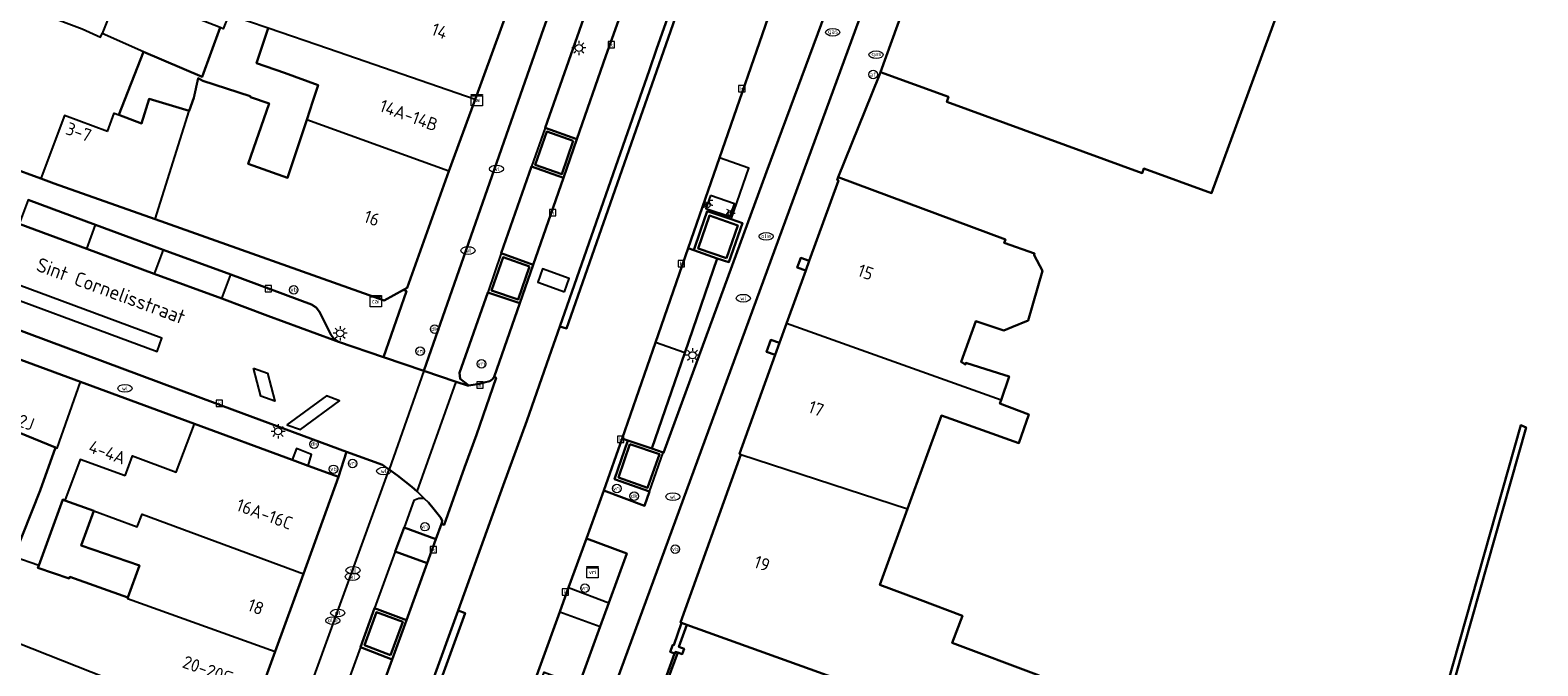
# Model space of a CAD drawing. Header units: metres. Extents: x 197147 to 199131, y 355511 to 356703.
# Tile 8 of 225: x 197229 to 197335, y 355898 to 355943. Entities that reach past the tile are written whole.
import ezdxf
from ezdxf.enums import TextEntityAlignment as Align
from ezdxf.lldxf.tags import DXFTag

# ---------------------------------------------------------------- set-up
doc = ezdxf.new("R2010")
doc.units = ezdxf.units.M
for name, color, linetype in [('B-WE-IE-MEUBILAIR_WEGMEUBILAIR-GV', 252, 'Continuous'), ('B-WE-IE-MEUBILAIR_WEGMEUBILAIR-S', 252, 'Continuous'), ('B-WE-IE-TERREINAFSCHEIDING_KUNSTMATIG_MUUR-G', 252, 'IE-TERREINAFSCHEIDING-KUNSTMATIG-DICHT'), ('B-WE-IE-TERREINAFSCHEIDING_KUNSTMATIG_MUUR-GV', 252, 'IE-TERREINAFSCHEIDING-KUNSTMATIG-DICHT'), ('B-WE-KL-DATA_CAI-S', 252, 'Continuous'), ('B-WE-KL-VRI_KABEL-G', 252, 'KL-VRI'), ('B-WE-OG-BEBOUWING-GV', 252, 'Continuous'), ('B-WE-OG-BEBOUWING_HUISNUMMER-T18', 252, 'Continuous'), ('B-WE-OG-BEBOUWING_STRAATNAAM-T35', 252, 'Continuous'), ('B-WE-OG-TERREIN_ERF-GV', 252, 'Continuous'), ('B-WE-RI-HWA_KOLK-S', 253, 'Continuous'), ('B-WE-RI-VWA_AFSCHEIDER-S', 253, 'Continuous'), ('B-WE-VH-ONVERHARD-GV', 253, 'Continuous'), ('B-WE-VH-VERHARDING_ASFALT-GV', 253, 'Continuous'), ('B-WE-VH-VERHARDING_BETON-GV', 253, 'Continuous'), ('B-WE-VH-VERHARDING_BETONSTRAATSTEEN-GV', 253, 'Continuous'), ('B-WE-VH-VERHARDING_OPEN-GV', 253, 'Continuous'), ('B-WE-VH-VERHARDING_SIERBESTRATING-GV', 253, 'Continuous'), ('B-WE-VH-VERHARDING_STRAATBAKSTEEN-GV', 253, 'Continuous'), ('B-WE-VH-VERHARDING_TEGEL-GV', 253, 'Continuous'), ('B-WE-VW-VRI-S', 253, 'Continuous')]:
    doc.layers.add(name, color=color, linetype=linetype)
doc.styles.add('NLCS-ISO-M-T18', font='NLCS-ISO.ttf', dxfattribs={"height": 1.8})
doc.styles.add('NLCS-ISO-M200-T25', font='NLCS-ISO.ttf')
doc.styles.get("Standard").update_dxf_attribs({"font": 'isocp.shx'})
doc.linetypes.add('IE-TERREINAFSCHEIDING-KUNSTMATIG-DICHT', pattern='A,8,-1,[82,NLCS.SHX,S=0.75,R=90,X=0,Y=0],-1', length=10)
tags = doc.linetypes.add('KL-VRI', pattern='A,14,-1,["VRI",Standard,S=1.8,R=0,X=-0.5,Y=-0.9],-5,30', length=50).pattern_tags.tags
tags[6] = DXFTag(74, 10)

# ---------------------------------------------------------------- blocks, each defined once
blk = doc.blocks.new('BGT-CAIKAST-SO')
at = {"color": 0, "linetype": 'ByBlock', "lineweight": 18}
for points in [[(-2, 2), (2, 2), (2, 1.68), (-2, 1.68)], [(-2, 1.52), (2, 1.52), (2, -2), (-2, -2)]]:
    blk.add_lwpolyline(points, close=True, dxfattribs=at)
at = {"color": 0, "linetype": 'ByBlock', "lineweight": 18, "style": 'NLCS-ISO-M-T18'}
blk.add_text('cai', height=1.5, dxfattribs=at).set_placement((0, 0), align=Align.MIDDLE_CENTER)
blk = doc.blocks.new('BGT-VERKEERSREGELINSTALLATIEKAST-SO')
at = {"color": 0, "linetype": 'ByBlock', "lineweight": 18}
for points in [[(-2, 2), (2, 2), (2, 1.68), (-2, 1.68)], [(-2, 1.52), (2, 1.52), (2, -2), (-2, -2)]]:
    blk.add_lwpolyline(points, close=True, dxfattribs=at)
at = {"color": 0, "linetype": 'ByBlock', "lineweight": 18, "style": 'NLCS-ISO-M-T18'}
blk.add_text('vri', height=1.5, dxfattribs=at).set_placement((0, 0), align=Align.MIDDLE_CENTER)
blk = doc.blocks.new('BGT-VERKEERSBORDPAAL-SO')
at = {"color": 0, "linetype": 'ByBlock', "lineweight": 18}
blk.add_circle((0, 0), 1.5, dxfattribs=at)
at = {"color": 0, "linetype": 'ByBlock', "lineweight": 18, "style": 'NLCS-ISO-M-T18'}
blk.add_text('vb', height=1.5, dxfattribs=at).set_placement((0, 0.13), align=Align.MIDDLE_CENTER)
blk = doc.blocks.new('BGT-LICHTMAST-SO')
at = {"color": 0, "linetype": 'ByBlock', "lineweight": 18}
for points in [[(-1.25, 0), (-2, 0)], [(-1.41, 1.41), (-0.88, 0.88)], [(0, 2), (0, 1.25)], [(0.88, 0.88), (1.41, 1.41)], [(2, 0), (1.25, 0)], [(-1.41, -1.41), (-0.88, -0.88)], [(0, -1.25), (0, -2)], [(0.88, -0.88), (1.41, -1.41)]]:
    blk.add_lwpolyline(points, dxfattribs=at)
blk.add_circle((0, 0), 1, dxfattribs=at)
blk = doc.blocks.new('BGT-AFSLUITPAAL-SO')
at = {"color": 0, "linetype": 'ByBlock', "lineweight": 18}
blk.add_circle((0, 0), 1.5, dxfattribs=at)
at = {"color": 0, "linetype": 'ByBlock', "lineweight": 18, "style": 'NLCS-ISO-M-T18'}
blk.add_text('af', height=1.5, dxfattribs=at).set_placement((0, 0), align=Align.MIDDLE_CENTER)
blk = doc.blocks.new('BGT-VERKEERSREGELINSTALLATIEPAAL-SO')
at = {"color": 0, "linetype": 'ByBlock', "lineweight": 18}
blk.add_circle((0, 0), 1.5, dxfattribs=at)
at = {"color": 0, "linetype": 'ByBlock', "lineweight": 18, "style": 'NLCS-ISO-M-T18'}
blk.add_text('vri', height=1.5, dxfattribs=at).set_placement((-0.06, 0.08), align=Align.MIDDLE_CENTER)
blk = doc.blocks.new('BGT-DRUKKNOPPAAL-SO')
at = {"color": 0, "linetype": 'ByBlock', "lineweight": 18}
blk.add_circle((0, 0), 1.5, dxfattribs=at)
at = {"color": 0, "linetype": 'ByBlock', "lineweight": 18, "style": 'NLCS-ISO-M-T18'}
blk.add_text('dk', height=1.5, dxfattribs=at).set_placement((0, 0.15), align=Align.MIDDLE_CENTER)
blk = doc.blocks.new('BGT-WATERLEIDINGPUT-SO')
at = {"color": 0, "linetype": 'ByBlock', "lineweight": 18}
blk.add_ellipse((0, 0), major_axis=(2.5, 0), ratio=0.54, dxfattribs=at)
at = {"color": 0, "linetype": 'ByBlock', "lineweight": 18, "style": 'NLCS-ISO-M-T18'}
blk.add_text('wl', height=1.5, dxfattribs=at).set_placement((0, 0), align=Align.MIDDLE_CENTER)
blk = doc.blocks.new('BGT-BENZINEPUT_OLIEPUT-SO')
at = {"color": 0, "linetype": 'ByBlock', "lineweight": 18}
blk.add_ellipse((0, 0), major_axis=(2.5, 0), ratio=0.54, dxfattribs=at)
at = {"color": 0, "linetype": 'ByBlock', "lineweight": 18, "style": 'NLCS-ISO-M-T18'}
blk.add_text('olie', height=1.5, dxfattribs=at).set_placement((0, 0.16), align=Align.MIDDLE_CENTER)
blk = doc.blocks.new('BGT-GASPUT-SO')
at = {"color": 0, "linetype": 'ByBlock', "lineweight": 18}
blk.add_ellipse((0, 0), major_axis=(2.5, 0), ratio=0.54, dxfattribs=at)
at = {"color": 0, "linetype": 'ByBlock', "lineweight": 18, "style": 'NLCS-ISO-M-T18'}
blk.add_text('gas', height=1.5, dxfattribs=at).set_placement((0.12, 0.3), align=Align.MIDDLE_CENTER)
blk = doc.blocks.new('BGT-KOLK-SO')
at = {"color": 0, "linetype": 'ByBlock', "lineweight": 18}
blk.add_lwpolyline([(-0.045, -0.045), (0.045, -0.045), (0.045, 0.045), (-0.045, 0.045)], close=True, dxfattribs=at)
at = {"color": 0, "linetype": 'ByBlock', "lineweight": 18, "style": 'NLCS-ISO-M-T18'}
blk.add_text('k', height=0.06, dxfattribs=at).set_placement((0, 0), align=Align.MIDDLE_CENTER)
blk = doc.blocks.new('BGT-FIETSENREK-SO')
at = {"color": 0, "linetype": 'ByBlock', "lineweight": 18}
for points in [[(-1.5, -1.35), (-1.5, -0.54), (-0.73, -0.28), (-0.73, 0.53), (-1.5, 0.79)], [(-0.3, -0.45), (0.6, 1.35), (1.5, 1.35)], [(1.05, -0.45), (0.21, 0.58)], [(1.05, -0.45), (1.5, -0.45)]]:
    blk.add_lwpolyline(points, dxfattribs=at)
blk.add_circle((-0.3, -0.45), 0.9, dxfattribs=at)

msp = doc.modelspace()

# ---------------------------------------------------------------- linework, layer by layer
at = {"layer": 'B-WE-IE-MEUBILAIR_WEGMEUBILAIR-GV', "flags": 128}
for points in [[(197267.461, 355935.263), (197265.607, 355935.925), (197264.784, 355933.587), (197266.653, 355932.921), (197267.461, 355935.263)], [(197278.262, 355927.018), (197279.055, 355929.315), (197277.057, 355930.005), (197276.264, 355927.686), (197278.262, 355927.018)], [(197264.385, 355926.421), (197262.529, 355927.088), (197261.699, 355924.737), (197263.575, 355924.108), (197264.385, 355926.421)], [(197271.445, 355913.907), (197270.642, 355911.574), (197272.695, 355910.849), (197273.531, 355913.201), (197271.445, 355913.907)], [(197254.605, 355899.074), (197255.452, 355901.418), (197253.598, 355902.091), (197252.76, 355899.763), (197254.605, 355899.074)]]:
    msp.add_lwpolyline(points, dxfattribs=at)
at = {"layer": 'B-WE-IE-TERREINAFSCHEIDING_KUNSTMATIG_MUUR-G', "ltscale": 0.2, "flags": 128}
for points in [[(197275.077, 355901.334), (197274.545, 355899.76), (197274.468, 355899.786), (197274.293, 355899.289), (197274.592, 355899.184)], [(197274.821, 355899.252), (197275.141, 355899.139), (197275.274, 355899.516), (197274.906, 355899.646), (197275.453, 355901.2)], [(197274.592, 355899.184), (197274.623, 355899.173), (197274.67, 355899.305), (197274.821, 355899.252)]]:
    msp.add_lwpolyline(points, dxfattribs=at)
at = {"layer": 'B-WE-IE-TERREINAFSCHEIDING_KUNSTMATIG_MUUR-GV', "ltscale": 0.2, "flags": 128}
for points in [[(197334.2, 355915.249), (197328.592, 355895.474), (197328.967, 355895.349), (197329.082, 355895.753), (197334.564, 355915.087), (197334.2, 355915.249)], [(197274.592, 355899.184), (197274.623, 355899.173), (197274.67, 355899.305), (197274.821, 355899.252), (197275.141, 355899.139), (197275.274, 355899.516), (197274.906, 355899.646), (197275.453, 355901.2), (197275.077, 355901.334), (197274.545, 355899.76), (197274.468, 355899.786), (197274.293, 355899.289), (197274.592, 355899.184)]]:
    msp.add_lwpolyline(points, dxfattribs=at)
at = {"layer": 'B-WE-KL-VRI_KABEL-G', "flags": 128}
for points in [[(197224.421, 355926.58), (197224.085, 355925.639), (197238.153, 355920.441), (197238.495, 355921.387), (197224.421, 355926.58)], [(197266.849, 355924.647), (197267.165, 355925.584), (197265.299, 355926.269), (197264.975, 355925.328), (197266.849, 355924.647)], [(197244.955, 355919.261), (197245.924, 355918.907), (197246.448, 355916.944), (197245.474, 355917.291), (197244.955, 355919.261)], [(197247.299, 355915.275), (197248.246, 355914.943), (197251.002, 355916.973), (197250.078, 355917.329), (197247.299, 355915.275)]]:
    msp.add_lwpolyline(points, dxfattribs=at)
at = {"layer": 'B-WE-OG-BEBOUWING-GV', "flags": 128}
for points in [[(197295.858, 355958.797), (197295.697, 355958.352), (197289.108, 355940.094), (197293.9, 355938.365), (197293.777, 355938.018), (197307.527, 355932.99), (197307.656, 355933.324), (197312.412, 355931.588), (197320.475, 355953.632), (197320.619, 355953.58), (197320.687, 355953.768), (197298.76, 355961.526), (197297.535, 355958.165), (197295.858, 355958.797)], [(197235.633, 355945.976), (197235.597, 355945.99), (197234.613, 355946.238), (197226.813, 355949.512), (197225.372, 355945.979), (197232.886, 355943.148), (197234.167, 355942.56), (197234.279, 355942.829)], [(197225.372, 355945.979), (197221.226, 355935.811), (197229.965, 355932.605)], [(197237.189, 355941.525), (197241.331, 355939.775), (197242.6, 355943.24), (197235.633, 355945.976), (197234.617, 355943.642), (197234.279, 355942.829)], [(197260.553, 355938.181), (197263, 355944.868)], [(197234.668, 355935.918), (197235.131, 355937.212), (197235.47, 355937.087), (197237.189, 355941.525), (197234.279, 355942.829)], [(197258.709, 355933.121), (197260.553, 355938.181), (197250.225, 355941.748), (197245.979, 355943.189), (197245.163, 355940.739), (197247.137, 355940.048), (197249.51, 355939.182), (197249.134, 355938.057), (197248.695, 355936.745)], [(197238.022, 355929.748), (197254.154, 355924.034), (197255.506, 355924.768), (197255.778, 355924.916), (197258.709, 355933.121), (197248.695, 355936.745), (197247.332, 355932.667), (197244.565, 355933.648), (197246.059, 355937.898), (197244.747, 355938.35), (197244.722, 355938.4), (197241.374, 355939.48), (197241.061, 355939.681), (197240.734, 355938.306), (197240.408, 355937.368)], [(197234.668, 355935.918), (197231.646, 355937.044), (197229.965, 355932.605), (197230.906, 355932.26), (197238.022, 355929.748), (197240.408, 355937.368), (197237.609, 355938.235), (197237.069, 355936.497), (197235.47, 355937.087)], [(197297.595, 355917.023), (197298.15, 355918.686), (197297.41, 355918.917), (197295.117, 355919.632), (197295.086, 355919.535), (197294.77, 355919.716), (197295.82, 355922.579), (197297.797, 355921.919), (197298.353, 355922.145), (197299.498, 355922.61), (197300.518, 355926.109), (197299.925, 355927.22), (197299.95, 355927.329), (197297.819, 355928.097), (197297.895, 355928.328), (197286.126, 355932.707), (197286.048, 355932.515), (197286.14, 355932.477), (197284.085, 355926.812), (197283.84, 355926.134), (197282.486, 355922.402)], [(197223.111, 355909.371), (197225.94, 355915.748), (197230.999, 355913.678), (197231.12, 355913.63), (197232.754, 355918.303), (197216.383, 355924.331), (197214.701, 355920.415), (197214.794, 355920.37), (197212.086, 355914.258), (197223.111, 355909.371)], [(197281.996, 355921.05), (197281.688, 355920.201), (197279.165, 355913.245), (197279.269, 355913.194), (197290.999, 355909.354), (197293.402, 355915.941), (197298.835, 355913.986), (197299.558, 355915.995), (197297.515, 355916.783), (197297.595, 355917.023), (197282.486, 355922.402), (197281.996, 355921.05)], [(197235.917, 355911.685), (197236.418, 355913.091), (197239.512, 355911.942), (197240.794, 355915.343), (197232.754, 355918.303)], [(197235.917, 355911.685), (197232.742, 355912.846), (197231.671, 355909.957), (197233.703, 355909.215), (197236.754, 355908.089), (197237.108, 355908.979), (197248.46, 355904.797), (197250.934, 355911.609), (197248.797, 355912.396), (197247.662, 355912.814), (197240.794, 355915.343)], [(197230.999, 355913.678), (197229.932, 355910.665), (197228.075, 355905.989)], [(197279.269, 355913.194), (197275.019, 355901.355), (197275.077, 355901.334), (197275.453, 355901.2), (197286.238, 355897.327), (197284.652, 355892.912), (197294.632, 355889.327), (197295.915, 355892.899), (197298.068, 355892.126), (197300.283, 355897.634), (197294.157, 355899.941), (197294.871, 355901.837), (197291.889, 355902.96), (197289.047, 355904.004), (197290.999, 355909.354)], [(197229.818, 355905.365), (197231.527, 355910.018), (197231.671, 355909.957)], [(197233.703, 355909.215), (197232.822, 355906.774), (197236.924, 355905.365), (197236.096, 355903.127), (197236.066, 355903.045), (197246.468, 355899.311), (197248.46, 355904.797)], [(197236.096, 355903.127), (197232.021, 355904.58), (197231.975, 355904.454), (197229.763, 355905.214), (197229.818, 355905.365), (197228.075, 355905.989), (197227.222, 355903.833)], [(197244.381, 355893.565), (197230.496, 355899.054), (197226.082, 355900.807), (197225.794, 355900.089), (197223.727, 355894.692), (197228.122, 355893.094), (197231.674, 355891.849), (197242.344, 355887.958), (197244.381, 355893.565)], [(197244.381, 355893.565), (197246.468, 355899.311)]]:
    msp.add_lwpolyline(points, dxfattribs=at)
at = {"layer": 'B-WE-OG-TERREIN_ERF-GV', "flags": 128}
for points in [[(197292.16, 355882.139), (197297.948, 355880.093), (197298.097, 355880.04), (197298.093, 355880.027), (197305.977, 355877.486), (197306.291, 355877.383), (197322.114, 355871.409), (197328.659, 355895.383), (197328.679, 355895.445), (197328.592, 355895.474), (197334.2, 355915.249), (197334.564, 355915.087), (197329.082, 355895.753), (197328.967, 355895.349), (197334.617, 355893.636), (197335.029, 355893.511), (197337.95, 355892.626), (197343.223, 355911.783), (197343.273, 355911.884), (197338.633, 355913.29), (197351.989, 355961.032)], [(197320.475, 355953.632), (197312.412, 355931.588), (197307.656, 355933.324), (197307.527, 355932.99), (197293.777, 355938.018), (197293.9, 355938.365), (197289.108, 355940.094), (197288.984, 355939.786), (197286.126, 355932.707), (197297.895, 355928.328), (197297.819, 355928.097), (197299.95, 355927.329), (197299.925, 355927.22), (197300.518, 355926.109), (197299.498, 355922.61), (197298.353, 355922.145), (197297.797, 355921.919), (197295.82, 355922.579), (197294.77, 355919.716), (197295.086, 355919.535), (197295.117, 355919.632), (197297.41, 355918.917), (197298.15, 355918.686), (197297.595, 355917.023), (197297.515, 355916.783), (197299.558, 355915.995), (197298.835, 355913.986), (197293.402, 355915.941), (197290.999, 355909.354), (197289.047, 355904.004), (197291.889, 355902.96), (197294.871, 355901.837), (197294.157, 355899.941), (197300.283, 355897.634)], [(197245.979, 355943.189), (197243.218, 355944.131), (197242.816, 355943.156), (197242.6, 355943.24), (197241.331, 355939.775), (197237.189, 355941.525), (197235.47, 355937.087), (197237.069, 355936.497), (197237.609, 355938.235), (197240.408, 355937.368), (197240.734, 355938.306), (197241.061, 355939.681), (197241.374, 355939.48), (197244.722, 355938.4), (197244.747, 355938.35), (197246.059, 355937.898), (197244.565, 355933.648), (197247.332, 355932.667), (197248.695, 355936.745), (197249.134, 355938.057), (197249.51, 355939.182), (197247.137, 355940.048), (197245.163, 355940.739), (197245.979, 355943.189)], [(197227.222, 355903.833), (197228.075, 355905.989), (197229.932, 355910.665), (197230.999, 355913.678), (197225.94, 355915.748), (197223.111, 355909.371), (197212.086, 355914.258), (197210.726, 355911.194), (197221.732, 355906.261), (197221.726, 355906.248), (197227.222, 355903.833)], [(197231.671, 355909.957), (197231.527, 355910.018), (197229.818, 355905.365), (197229.763, 355905.214), (197231.975, 355904.454), (197232.021, 355904.58), (197236.096, 355903.127), (197236.924, 355905.365), (197232.822, 355906.774), (197233.703, 355909.215), (197231.671, 355909.957)], [(197286.238, 355897.327), (197275.453, 355901.2), (197274.906, 355899.646), (197275.274, 355899.516), (197275.141, 355899.139), (197274.821, 355899.252), (197273.579, 355895.906)]]:
    msp.add_lwpolyline(points, dxfattribs=at)
at = {"layer": 'B-WE-VH-ONVERHARD-GV', "flags": 128}
for points in [[(197267.461, 355935.263), (197265.607, 355935.925), (197264.784, 355933.587), (197266.653, 355932.921), (197267.461, 355935.263)], [(197278.262, 355927.018), (197279.055, 355929.315), (197277.057, 355930.005), (197276.264, 355927.686), (197278.262, 355927.018)], [(197264.385, 355926.421), (197262.529, 355927.088), (197261.699, 355924.737), (197263.575, 355924.108), (197264.385, 355926.421)], [(197271.445, 355913.907), (197270.642, 355911.574), (197272.695, 355910.849), (197273.531, 355913.201), (197271.445, 355913.907)], [(197254.605, 355899.074), (197255.452, 355901.418), (197253.598, 355902.091), (197252.76, 355899.763), (197254.605, 355899.074)]]:
    msp.add_lwpolyline(points, dxfattribs=at)
at = {"layer": 'B-WE-VH-VERHARDING_ASFALT-GV', "flags": 128}
for points in [[(197274.96, 355944.848), (197266.998, 355922.067), (197266.517, 355922.203), (197265.775, 355920.061), (197264.192, 355915.553), (197262.533, 355910.997), (197261.601, 355908.393), (197259.365, 355902.2), (197259.847, 355902.024), (197234.827, 355833.229), (197230.076, 355820.102), (197229.599, 355820.275), (197228.591, 355817.507), (197229.078, 355817.342), (197226.231, 355809.506)], [(197264.024, 355895.27), (197266.517, 355902.114), (197267.139, 355903.821), (197268.396, 355907.271), (197269.623, 355910.657), (197270.908, 355914.312), (197273.255, 355921.072), (197275.556, 355927.701), (197277.764, 355934.062), (197281.589, 355945.089)], [(197256.953, 355919.078), (197256.947, 355919.08), (197254.1, 355920.041), (197250.928, 355921.126), (197250.55, 355921.255), (197245.967, 355922.948), (197242.708, 355924.159), (197237.954, 355925.911), (197233.205, 355927.663), (197228.446, 355929.417), (197222.28, 355931.693), (197220.658, 355932.273), (197219.777, 355932.588), (197216.892, 355926.172), (197217.256, 355926.086), (197217.616, 355925.969), (197218.34, 355925.699), (197219.801, 355925.155), (197243.633, 355916.295), (197251.49, 355913.386), (197254.024, 355912.47), (197254.482, 355912.143), (197254.5, 355912.131)], [(197256.469, 355910.573), (197259.225, 355918.311), (197256.953, 355919.078), (197254.5, 355912.131), (197255.093, 355911.708), (197256.099, 355910.923), (197256.469, 355910.573)], [(197256.469, 355910.573), (197256.972, 355910.097), (197257.264, 355909.801), (197257.676, 355909.311), (197258.148, 355908.729), (197258.228, 355908.513), (197258.189, 355908.315), (197258.38, 355908.238), (197259.808, 355912.275), (197260.64, 355914.571), (197262.045, 355918.592), (197261.888, 355918.657), (197261.777, 355918.483), (197261.591, 355918.35), (197261.196, 355918.25), (197260.872, 355918.158), (197260.106, 355918.057), (197260.009, 355918.046), (197259.225, 355918.311)]]:
    msp.add_lwpolyline(points, dxfattribs=at)
at = {"layer": 'B-WE-VH-VERHARDING_BETON-GV', "flags": 128}
for points in [[(197228.591, 355817.507), (197229.599, 355820.275), (197234.368, 355833.408), (197235.391, 355836.244), (197259.365, 355902.2), (197261.601, 355908.393), (197262.533, 355910.997), (197264.192, 355915.553), (197265.775, 355920.061), (197266.517, 355922.203), (197272.83, 355940.27), (197273.324, 355941.728), (197276.499, 355950.683), (197279.207, 355958.243), (197291.902, 355993.114), (197307.994, 356037.407), (197309.369, 356041.209)], [(197272.097, 355947.815), (197269.768, 355941.245), (197267.727, 355935.396), (197266.772, 355932.656), (197264.641, 355926.549), (197263.696, 355923.841), (197261.888, 355918.657), (197262.045, 355918.592), (197260.64, 355914.571), (197259.808, 355912.275), (197258.38, 355908.238), (197258.189, 355908.315), (197257.795, 355907.231), (197257.178, 355905.533), (197255.724, 355901.534), (197254.718, 355898.767), (197249.405, 355884.152)]]:
    msp.add_lwpolyline(points, dxfattribs=at)
at = {"layer": 'B-WE-VH-VERHARDING_BETONSTRAATSTEEN-GV', "flags": 128}
for points in [[(197305.17, 356046.123), (197302.905, 356046.91), (197293.825, 356021.865), (197270.927, 355958.803), (197265.227, 355942.744), (197256.947, 355919.08), (197256.953, 355919.078), (197259.225, 355918.311), (197260.009, 355918.046), (197260.106, 355918.057), (197259.505, 355918.507), (197259.444, 355918.926), (197261.437, 355924.603)], [(197265.475, 355936.18), (197269.841, 355948.608)], [(197285.762, 355945.751), (197281.068, 355933.087), (197273.83, 355913.317), (197273.784, 355913.333)], [(197243.742, 355830.697), (197240.31, 355821.28), (197239.963, 355821.106), (197239.674, 355821.211), (197240.055, 355820.538), (197240.211, 355820.262), (197241.156, 355819.149), (197241.892, 355818.53), (197269.989, 355895.794), (197287.914, 355944.633)], [(197266.772, 355932.656), (197267.727, 355935.396), (197265.475, 355936.18), (197264.527, 355933.451), (197266.772, 355932.656)], [(197267.461, 355935.263), (197266.653, 355932.921), (197264.784, 355933.587), (197265.607, 355935.925), (197267.461, 355935.263)], [(197262.385, 355927.354), (197264.527, 355933.451)], [(197228.446, 355929.417), (197233.205, 355927.663), (197233.826, 355929.36), (197229.076, 355931.113), (197228.446, 355929.417)], [(197278.575, 355929.759), (197276.902, 355930.325), (197276.423, 355928.95), (197275.957, 355927.561), (197277.596, 355926.989), (197278.425, 355926.725), (197279.373, 355929.469), (197278.575, 355929.759)], [(197278.262, 355927.018), (197276.264, 355927.686), (197277.057, 355930.005), (197279.055, 355929.315), (197278.262, 355927.018)], [(197238.59, 355927.602), (197233.826, 355929.36)], [(197233.205, 355927.663), (197237.954, 355925.911)], [(197242.708, 355924.159), (197243.34, 355925.849), (197238.59, 355927.602), (197237.954, 355925.911), (197242.708, 355924.159)], [(197264.641, 355926.549), (197262.385, 355927.354), (197261.437, 355924.603), (197263.696, 355923.841), (197264.641, 355926.549)], [(197264.385, 355926.421), (197263.575, 355924.108), (197261.699, 355924.737), (197262.529, 355927.088), (197264.385, 355926.421)], [(197242.708, 355924.159), (197245.967, 355922.948), (197250.55, 355921.255), (197250.928, 355921.126), (197250.611, 355921.333), (197250.387, 355921.639), (197249.601, 355923.235), (197249.366, 355923.546), (197249.032, 355923.748), (197243.34, 355925.849)], [(197271.313, 355914.176), (197270.369, 355911.451), (197272.837, 355910.589), (197273.784, 355913.333), (197273.009, 355913.607), (197271.313, 355914.176)], [(197271.445, 355913.907), (197273.531, 355913.201), (197272.695, 355910.849), (197270.642, 355911.574), (197271.445, 355913.907)], [(197272.837, 355910.589), (197272.481, 355909.582), (197269.623, 355910.657), (197268.396, 355907.271), (197271.232, 355906.214), (197269.968, 355902.753), (197269.354, 355901.07), (197267.85, 355896.951)], [(197255.552, 355908.047), (197254.933, 355906.349), (197257.178, 355905.533), (197257.795, 355907.231), (197255.552, 355908.047)], [(197255.724, 355901.534), (197253.479, 355902.363), (197252.484, 355899.629), (197254.718, 355898.767), (197255.724, 355901.534)], [(197254.605, 355899.074), (197252.76, 355899.763), (197253.598, 355902.091), (197255.452, 355901.418), (197254.605, 355899.074)]]:
    msp.add_lwpolyline(points, dxfattribs=at)
at = {"layer": 'B-WE-VH-VERHARDING_OPEN-GV', "flags": 128}
for points in [[(197283.84, 355926.134), (197284.085, 355926.812), (197283.492, 355927.032), (197283.241, 355926.345), (197283.84, 355926.134)], [(197281.996, 355921.05), (197281.373, 355921.268), (197281.072, 355920.411), (197281.688, 355920.201), (197281.996, 355921.05)], [(197273.482, 355896.102), (197273.583, 355896.064), (197273.531, 355895.922), (197273.579, 355895.906), (197274.821, 355899.252), (197274.67, 355899.305), (197274.623, 355899.173), (197274.592, 355899.184), (197273.482, 355896.102)]]:
    msp.add_lwpolyline(points, dxfattribs=at)
at = {"layer": 'B-WE-VH-VERHARDING_SIERBESTRATING-GV', "flags": 128}
for points in [[(197275.317, 355920.34), (197277.596, 355926.989), (197275.957, 355927.561), (197275.556, 355927.701), (197273.255, 355921.072)], [(197270.908, 355914.312), (197271.313, 355914.176), (197273.009, 355913.607), (197275.317, 355920.34), (197273.255, 355921.072), (197270.908, 355914.312)]]:
    msp.add_lwpolyline(points, dxfattribs=at)
at = {"layer": 'B-WE-VH-VERHARDING_STRAATBAKSTEEN-GV', "flags": 128}
for points in [[(197263, 355944.868), (197260.553, 355938.181), (197258.709, 355933.121), (197255.778, 355924.916), (197255.506, 355924.768), (197255.719, 355924.683), (197254.1, 355920.041), (197256.947, 355919.08), (197265.227, 355942.744), (197270.927, 355958.803)], [(197273.482, 355896.102), (197274.592, 355899.184), (197274.293, 355899.289), (197274.468, 355899.786), (197274.545, 355899.76), (197275.077, 355901.334), (197275.019, 355901.355), (197279.269, 355913.194), (197279.165, 355913.245), (197281.688, 355920.201), (197281.072, 355920.411), (197281.373, 355921.268), (197281.996, 355921.05), (197282.486, 355922.402), (197283.84, 355926.134), (197283.241, 355926.345), (197283.492, 355927.032), (197284.085, 355926.812), (197286.14, 355932.477), (197286.048, 355932.515), (197286.126, 355932.707), (197288.984, 355939.786), (197289.108, 355940.094), (197295.697, 355958.352)], [(197272.097, 355947.815), (197269.841, 355948.608), (197265.475, 355936.18), (197267.727, 355935.396), (197269.768, 355941.245), (197272.097, 355947.815)], [(197278.575, 355929.759), (197279.373, 355929.469), (197278.425, 355926.725), (197277.596, 355926.989), (197275.317, 355920.34), (197273.009, 355913.607), (197273.784, 355913.333), (197273.83, 355913.317), (197281.068, 355933.087), (197285.762, 355945.751)], [(197287.914, 355944.633), (197269.989, 355895.794), (197241.892, 355818.53), (197242.235, 355818.241), (197243.512, 355817.508), (197244.573, 355817.026), (197245.211, 355816.736), (197247.162, 355815.834)], [(197281.589, 355945.089), (197277.764, 355934.062)], [(197275.957, 355927.561), (197276.423, 355928.95), (197276.902, 355930.325), (197278.575, 355929.759), (197279.817, 355933.348), (197277.764, 355934.062), (197275.556, 355927.701), (197275.957, 355927.561)], [(197262.385, 355927.354), (197264.641, 355926.549), (197266.772, 355932.656), (197264.527, 355933.451), (197262.385, 355927.354)], [(197277.121, 355931.417), (197276.812, 355930.514), (197278.517, 355929.93), (197278.827, 355930.831), (197277.121, 355931.417)], [(197260.106, 355918.057), (197260.872, 355918.158), (197261.196, 355918.25), (197261.591, 355918.35), (197261.777, 355918.483), (197261.888, 355918.657), (197263.696, 355923.841), (197261.437, 355924.603), (197259.444, 355918.926), (197259.505, 355918.507), (197260.106, 355918.057)], [(197272.837, 355910.589), (197270.369, 355911.451), (197271.313, 355914.176), (197270.908, 355914.312), (197269.623, 355910.657), (197272.481, 355909.582), (197272.837, 355910.589)], [(197254.482, 355912.143), (197254.024, 355912.47), (197251.49, 355913.386), (197250.934, 355911.609), (197248.46, 355904.797), (197246.468, 355899.311), (197244.381, 355893.565), (197242.344, 355887.958), (197237.845, 355875.572), (197235.973, 355870.416), (197236.422, 355870.264), (197236.123, 355869.432), (197235.672, 355869.587), (197233.82, 355864.489), (197230.123, 355854.31), (197228.014, 355848.502), (197225.93, 355842.765), (197223.877, 355837.114), (197221.834, 355831.486), (197220.115, 355826.756), (197218.174, 355821.411), (197221.113, 355820.317)], [(197256.972, 355910.097), (197256.469, 355910.573), (197256.099, 355910.923), (197255.093, 355911.708), (197254.5, 355912.131), (197254.482, 355912.143), (197221.113, 355820.317), (197223.358, 355819.48)], [(197255.552, 355908.047), (197257.795, 355907.231), (197258.189, 355908.315), (197258.228, 355908.513), (197258.148, 355908.729), (197257.676, 355909.311), (197257.264, 355909.801), (197256.972, 355910.097), (197256.592, 355910.102), (197256.248, 355909.954), (197255.552, 355908.047)], [(197254.933, 355906.349), (197255.552, 355908.047)], [(197269.968, 355902.753), (197271.232, 355906.214), (197268.396, 355907.271), (197267.139, 355903.821), (197269.968, 355902.753)], [(197257.178, 355905.533), (197254.933, 355906.349), (197253.479, 355902.363), (197255.724, 355901.534), (197257.178, 355905.533)], [(197267.139, 355903.821), (197266.517, 355902.114), (197269.354, 355901.07), (197269.968, 355902.753)], [(197252.484, 355899.629), (197253.479, 355902.363)], [(197266.517, 355902.114), (197264.024, 355895.27), (197264.409, 355895.128), (197265.407, 355897.858), (197267.85, 355896.951), (197269.354, 355901.07)], [(197249.405, 355884.152), (197254.718, 355898.767), (197252.484, 355899.629), (197247.149, 355884.976), (197249.405, 355884.152)]]:
    msp.add_lwpolyline(points, dxfattribs=at)
at = {"layer": 'B-WE-VH-VERHARDING_TEGEL-GV', "flags": 128}
for points in [[(197307.994, 356037.407), (197291.902, 355993.114), (197279.207, 355958.243), (197276.499, 355950.683), (197273.324, 355941.728), (197272.83, 355940.27), (197266.517, 355922.203), (197266.998, 355922.067), (197274.96, 355944.848), (197276.304, 355948.628), (197276.968, 355950.522), (197277.651, 355952.399), (197278.994, 355956.19), (197308.501, 356037.232), (197307.994, 356037.407)], [(197243.34, 355925.849), (197249.032, 355923.748), (197249.366, 355923.546), (197249.601, 355923.235), (197250.387, 355921.639), (197250.611, 355921.333), (197250.928, 355921.126), (197254.1, 355920.041), (197255.719, 355924.683), (197255.506, 355924.768), (197254.154, 355924.034), (197238.022, 355929.748), (197230.906, 355932.26), (197229.965, 355932.605), (197221.226, 355935.811)], [(197229.076, 355931.113), (197233.826, 355929.36), (197238.59, 355927.602), (197243.34, 355925.849)], [(197248.797, 355912.396), (197250.934, 355911.609), (197251.49, 355913.386), (197243.633, 355916.295), (197219.801, 355925.155), (197218.34, 355925.699), (197218.13, 355925.149), (197216.721, 355925.675), (197216.383, 355924.331), (197232.754, 355918.303), (197240.794, 355915.343), (197247.662, 355912.814)], [(197248.797, 355912.396), (197249.029, 355913.192), (197247.968, 355913.618), (197247.662, 355912.814), (197248.797, 355912.396)], [(197229.599, 355820.275), (197230.076, 355820.102), (197234.827, 355833.229), (197259.847, 355902.024), (197259.365, 355902.2), (197235.391, 355836.244), (197234.368, 355833.408), (197229.599, 355820.275)]]:
    msp.add_lwpolyline(points, dxfattribs=at)

# ---------------------------------------------------------------- block references
at = {"layer": 'B-WE-IE-MEUBILAIR_WEGMEUBILAIR-S'}
for name, p, xscale, yscale, zscale in [('BGT-GASPUT-SO', (197285.735, 355942.911), 0.2, 0.2, 0.2), ('BGT-LICHTMAST-SO', (197267.858, 355941.803), 0.25, 0.25, 0.25), ('BGT-GASPUT-SO', (197288.789, 355941.328), 0.2, 0.2, 0.2), ('BGT-AFSLUITPAAL-SO', (197288.578, 355939.938), 0.2, 0.2, 0.2), ('BGT-WATERLEIDINGPUT-SO', (197262.06, 355933.289), 0.2, 0.2, 0.2), ('BGT-FIETSENREK-SO', (197276.985, 355930.829), 0.2, 0.2, 0.2), ('BGT-FIETSENREK-SO', (197278.568, 355930.265), 0.2, 0.2, 0.2), ('BGT-WATERLEIDINGPUT-SO', (197260.053, 355927.546), 0.2, 0.2, 0.2), ('BGT-VERKEERSBORDPAAL-SO', (197247.78, 355924.773), 0.2, 0.2, 0.2), ('BGT-WATERLEIDINGPUT-SO', (197279.435, 355924.192), 0.2, 0.2, 0.2), ('BGT-LICHTMAST-SO', (197251.047, 355921.721), 0.25, 0.25, 0.25), ('BGT-LICHTMAST-SO', (197275.861, 355920.175), 0.25, 0.25, 0.25), ('BGT-WATERLEIDINGPUT-SO', (197235.892, 355917.846), 0.2, 0.2, 0.2), ('BGT-LICHTMAST-SO', (197246.68, 355914.817), 0.25, 0.25, 0.25), ('BGT-VERKEERSBORDPAAL-SO', (197250.583, 355912.147), 0.2, 0.2, 0.2), ('BGT-WATERLEIDINGPUT-SO', (197254.117, 355912.023), 0.2, 0.2, 0.2), ('BGT-WATERLEIDINGPUT-SO', (197274.48, 355910.219), 0.2, 0.2, 0.2), ('BGT-VERKEERSBORDPAAL-SO', (197274.648, 355906.522), 0.2, 0.2, 0.2), ('BGT-WATERLEIDINGPUT-SO', (197251.902, 355904.59), 0.2, 0.2, 0.2), ('BGT-WATERLEIDINGPUT-SO', (197251.96, 355905.042), 0.2, 0.2, 0.2), ('BGT-WATERLEIDINGPUT-SO', (197250.876, 355902.037), 0.2, 0.2, 0.2)]:
    msp.add_blockref(name, p, dxfattribs=dict(at, xscale=xscale, yscale=yscale, zscale=zscale))
at = {"layer": 'B-WE-KL-DATA_CAI-S', "xscale": 0.2, "yscale": 0.2, "zscale": 0.2}
for p in [(197260.669, 355938.14), (197253.551, 355923.972)]:
    msp.add_blockref('BGT-CAIKAST-SO', p, dxfattribs=at)
at = {"layer": 'B-WE-RI-HWA_KOLK-S', "xscale": 5, "yscale": 5, "zscale": 5}
for p in [(197270.141, 355942.031), (197279.336, 355938.948), (197266.021, 355930.214), (197275.073, 355926.616), (197245.995, 355924.859), (197260.888, 355918.088), (197242.549, 355916.788), (197270.81, 355914.263), (197257.62, 355906.483), (197266.91, 355903.509)]:
    msp.add_blockref('BGT-KOLK-SO', p, dxfattribs=at)
at = {"layer": 'B-WE-RI-VWA_AFSCHEIDER-S', "xscale": 0.2, "yscale": 0.2, "zscale": 0.2}
for p in [(197281.051, 355928.538), (197250.532, 355901.5)]:
    msp.add_blockref('BGT-BENZINEPUT_OLIEPUT-SO', p, dxfattribs=at)
at = {"layer": 'B-WE-VW-VRI-S', "xscale": 0.2, "yscale": 0.2, "zscale": 0.2}
for name, p in [('BGT-DRUKKNOPPAAL-SO', (197257.704, 355922.006)), ('BGT-VERKEERSREGELINSTALLATIEPAAL-SO', (197256.683, 355920.46)), ('BGT-VERKEERSREGELINSTALLATIEPAAL-SO', (197261, 355919.573)), ('BGT-DRUKKNOPPAAL-SO', (197249.211, 355913.922)), ('BGT-VERKEERSREGELINSTALLATIEPAAL-SO', (197251.925, 355912.554)), ('BGT-VERKEERSREGELINSTALLATIEPAAL-SO', (197270.538, 355910.79)), ('BGT-DRUKKNOPPAAL-SO', (197271.753, 355910.251)), ('BGT-VERKEERSREGELINSTALLATIEPAAL-SO', (197257.019, 355908.107)), ('BGT-VERKEERSREGELINSTALLATIEKAST-SO', (197268.826, 355904.916)), ('BGT-VERKEERSREGELINSTALLATIEPAAL-SO', (197268.287, 355903.785))]:
    msp.add_blockref(name, p, dxfattribs=at)

# ---------------------------------------------------------------- texts
at = {"layer": 'B-WE-OG-BEBOUWING_HUISNUMMER-T18', "char_height": 0.9, "attachment_point": 5, "style": 'NLCS-ISO-M200-T25'}
for s, insert, rotation in [('14', (197258.056, 355942.996), 339.9), ('14A-14B', (197255.889, 355937.065), 340), ('3-7', (197232.639, 355935.89), 340.6), ('16', (197253.283, 355929.822), 340.3), ('15', (197288.055, 355926.025), 340.1), ('17', (197284.573, 355916.424), 340.1), ('2-2J', (197228.385, 355915.649), 339.8), ('4-4A', (197234.654, 355913.341), 339.8), ('16A-16C', (197245.729, 355908.994), 340), ('19', (197280.762, 355905.515), 340.3), ('18', (197245.115, 355902.463), 339.1), ('20-20G', (197241.741, 355898.015), 340)]:
    msp.add_mtext(s, dxfattribs=dict(at, insert=insert, rotation=rotation))
at = {"layer": 'B-WE-OG-BEBOUWING_STRAATNAAM-T35', "insert": (197234.912, 355924.713), "char_height": 1, "attachment_point": 5, "rotation": 339.8, "style": 'NLCS-ISO-M200-T25'}
msp.add_mtext('Sint Cornelisstraat', dxfattribs=at)

doc.saveas('drawing.dxf')
